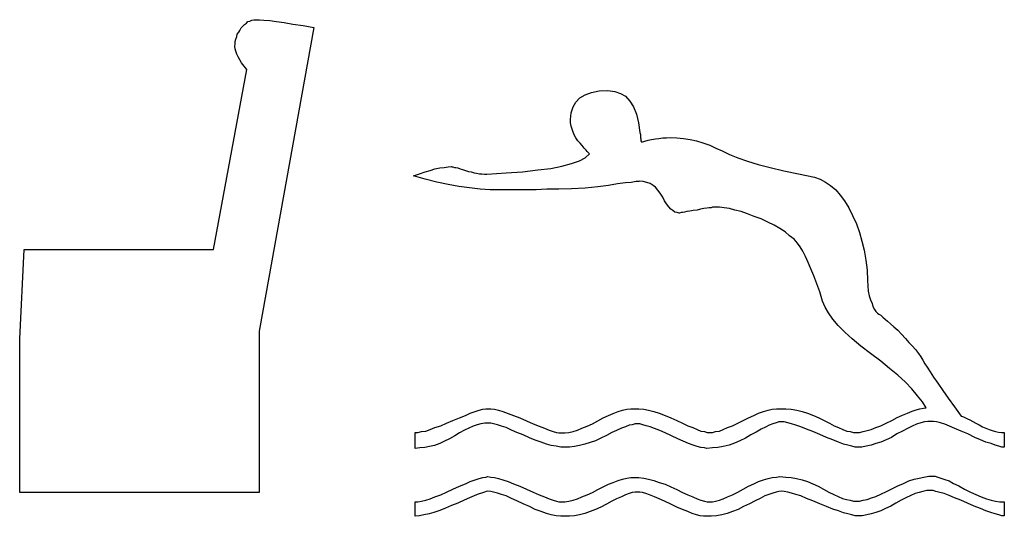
# Model space of a CAD drawing. Extents: x 0.1 to 23.8, y -0.4 to 2.2.
# Tile 4 of 5: x 14.5 to 18.5, y -0.3 to 1.7. Entities that reach past the tile are written whole.
import ezdxf

# ---------------------------------------------------------------- set-up
doc = ezdxf.new("R2010")
doc.units = 0

msp = doc.modelspace()

# ---------------------------------------------------------------- linework, layer by layer
at = {"color": 0}
for p, q in [((15.42188, 1.703125, 0.5), (15.42969, 1.708984, 0.5)), ((15.42969, 1.708984, 0.5), (15.43555, 1.714844, 0.5)), ((15.43555, 1.714844, 0.5), (15.44336, 1.716797, 0.5)), ((15.44336, 1.716797, 0.5), (15.45117, 1.720703, 0.5)), ((15.45117, 1.720703, 0.5), (15.45898, 1.722656, 0.5)), ((15.45898, 1.722656, 0.5), (15.4668, 1.722656, 0.5)), ((15.4668, 1.722656, 0.5), (15.48242, 1.722656, 0.5)), ((15.48242, 1.722656, 0.5), (15.5, 1.720703, 0.5)), ((15.5, 1.720703, 0.5), (15.52344, 1.71875, 0.5)), ((15.52344, 1.71875, 0.5), (15.55078, 1.714844, 0.5)), ((15.55078, 1.714844, 0.5), (15.58203, 1.710938, 0.5)), ((15.58203, 1.710938, 0.5), (15.61719, 1.705078, 0.5)), ((15.39258, 1.664063, 0.5), (15.39844, 1.671875, 0.5)), ((15.39844, 1.671875, 0.5), (15.40234, 1.679688, 0.5)), ((15.40234, 1.679688, 0.5), (15.4082, 1.689453, 0.5)), ((15.4082, 1.689453, 0.5), (15.41602, 1.697266, 0.5)), ((15.41602, 1.697266, 0.5), (15.42188, 1.703125, 0.5)), ((15.70117, 1.691406, 0.5), (15.48047, 0.466797, 0.5)), ((15.61719, 1.705078, 0.5), (15.6582, 1.699219, 0.5)), ((15.6582, 1.699219, 0.5), (15.70117, 1.691406, 0.5)), ((15.38477, 1.634766, 0.5), (15.38672, 1.644531, 0.5)), ((15.38477, 1.625, 0.5), (15.38477, 1.634766, 0.5)), ((15.38672, 1.644531, 0.5), (15.39063, 1.654297, 0.5)), ((15.39063, 1.654297, 0.5), (15.39258, 1.664063, 0.5)), ((15.38281, 1.615234, 0.5), (15.38477, 1.625, 0.5)), ((15.38477, 1.605469, 0.5), (15.38281, 1.615234, 0.5)), ((15.38672, 1.595703, 0.5), (15.38477, 1.605469, 0.5)), ((15.39063, 1.583984, 0.5), (15.38672, 1.595703, 0.5)), ((15.39648, 1.572266, 0.5), (15.39063, 1.583984, 0.5)), ((15.40234, 1.560547, 0.5), (15.39648, 1.572266, 0.5)), ((15.41016, 1.548828, 0.5), (15.40234, 1.560547, 0.5)), ((15.41992, 1.535156, 0.5), (15.41016, 1.548828, 0.5)), ((15.29688, 0.796875, 0.5), (15.43164, 1.521484, 0.5)), ((15.43164, 1.521484, 0.5), (15.41992, 1.535156, 0.5)), ((16.79492, 1.419922, 0.5), (16.82031, 1.429688, 0.5)), ((16.82031, 1.429688, 0.5), (16.85156, 1.435547, 0.5)), ((16.85156, 1.435547, 0.5), (16.88672, 1.4375, 0.5)), ((16.88672, 1.4375, 0.5), (16.91406, 1.433594, 0.5)), ((16.91406, 1.433594, 0.5), (16.9375, 1.425781, 0.5)), ((16.74609, 1.371094, 0.5), (16.75781, 1.390625, 0.5)), ((16.75781, 1.390625, 0.5), (16.77344, 1.408203, 0.5)), ((16.77344, 1.408203, 0.5), (16.79492, 1.419922, 0.5)), ((16.9375, 1.425781, 0.5), (16.95703, 1.414063, 0.5)), ((16.95703, 1.414063, 0.5), (16.97461, 1.394531, 0.5)), ((16.97461, 1.394531, 0.5), (16.99023, 1.371094, 0.5)), ((16.73828, 1.347656, 0.5), (16.74609, 1.371094, 0.5)), ((16.99023, 1.371094, 0.5), (17.00195, 1.341797, 0.5)), ((16.73633, 1.320313, 0.5), (16.73828, 1.347656, 0.5)), ((16.73633, 1.306641, 0.5), (16.73633, 1.320313, 0.5)), ((17.00195, 1.341797, 0.5), (17.00977, 1.306641, 0.5)), ((16.73828, 1.292969, 0.5), (16.73633, 1.306641, 0.5)), ((16.74219, 1.28125, 0.5), (16.73828, 1.292969, 0.5)), ((16.74609, 1.269531, 0.5), (16.74219, 1.28125, 0.5)), ((17.00977, 1.306641, 0.5), (17.01563, 1.267578, 0.5)), ((16.75195, 1.255859, 0.5), (16.74609, 1.269531, 0.5)), ((16.75781, 1.246094, 0.5), (16.75195, 1.255859, 0.5)), ((16.76563, 1.234375, 0.5), (16.75781, 1.246094, 0.5)), ((16.77539, 1.224609, 0.5), (16.76563, 1.234375, 0.5)), ((17.01563, 1.267578, 0.5), (17.01758, 1.259766, 0.5)), ((17.01758, 1.259766, 0.5), (17.01758, 1.251953, 0.5)), ((17.01758, 1.251953, 0.5), (17.01758, 1.246094, 0.5)), ((17.01758, 1.246094, 0.5), (17.01953, 1.242188, 0.5)), ((17.01953, 1.242188, 0.5), (17.01953, 1.236328, 0.5)), ((17.01953, 1.236328, 0.5), (17.01953, 1.234375, 0.5)), ((17.01953, 1.234375, 0.5), (17.02148, 1.230469, 0.5)), ((17.02148, 1.228516, 0.5), (17.03516, 1.232422, 0.5)), ((17.02148, 1.230469, 0.5), (17.02148, 1.228516, 0.5)), ((17.03516, 1.232422, 0.5), (17.04883, 1.236328, 0.5)), ((17.04883, 1.236328, 0.5), (17.0625, 1.240234, 0.5)), ((17.0625, 1.240234, 0.5), (17.07813, 1.242188, 0.5)), ((17.07813, 1.242188, 0.5), (17.0918, 1.244141, 0.5)), ((17.0918, 1.244141, 0.5), (17.10742, 1.246094, 0.5)), ((17.10742, 1.246094, 0.5), (17.12305, 1.246094, 0.5)), ((17.12305, 1.246094, 0.5), (17.13867, 1.248047, 0.5)), ((17.13867, 1.248047, 0.5), (17.16406, 1.246094, 0.5)), ((17.16406, 1.246094, 0.5), (17.19141, 1.244141, 0.5)), ((17.19141, 1.244141, 0.5), (17.21875, 1.240234, 0.5)), ((17.21875, 1.240234, 0.5), (17.24414, 1.234375, 0.5)), ((17.24414, 1.234375, 0.5), (17.26953, 1.226563, 0.5)), ((16.7832, 1.214844, 0.5), (16.77539, 1.224609, 0.5)), ((16.79102, 1.205078, 0.5), (16.7832, 1.214844, 0.5)), ((16.79883, 1.197266, 0.5), (16.79102, 1.205078, 0.5)), ((16.80273, 1.191406, 0.5), (16.79883, 1.197266, 0.5)), ((16.80664, 1.1875, 0.5), (16.80273, 1.191406, 0.5)), ((17.26953, 1.226563, 0.5), (17.29688, 1.216797, 0.5)), ((17.29688, 1.216797, 0.5), (17.32227, 1.205078, 0.5)), ((17.32227, 1.205078, 0.5), (17.34766, 1.193359, 0.5)), ((17.34766, 1.193359, 0.5), (17.37695, 1.179688, 0.5)), ((16.74023, 1.142578, 0.5), (16.77148, 1.154297, 0.5)), ((16.77148, 1.154297, 0.5), (16.79492, 1.166016, 0.5)), ((16.79492, 1.166016, 0.5), (16.8125, 1.181641, 0.5)), ((16.81055, 1.183594, 0.5), (16.80664, 1.1875, 0.5)), ((16.8125, 1.181641, 0.5), (16.81055, 1.183594, 0.5)), ((16.8125, 1.181641, 0.5), (16.8125, 1.181641, 0.5)), ((17.37695, 1.179688, 0.5), (17.41016, 1.166016, 0.5)), ((17.41016, 1.166016, 0.5), (17.44922, 1.152344, 0.5)), ((17.44922, 1.152344, 0.5), (17.49219, 1.138672, 0.5)), ((16.15039, 1.109375, 0.5), (16.16992, 1.115234, 0.5)), ((16.16992, 1.115234, 0.5), (16.18945, 1.121094, 0.5)), ((16.18945, 1.121094, 0.5), (16.20898, 1.125, 0.5)), ((16.20898, 1.125, 0.5), (16.22656, 1.126953, 0.5)), ((16.22656, 1.126953, 0.5), (16.24219, 1.128906, 0.5)), ((16.24219, 1.128906, 0.5), (16.25586, 1.130859, 0.5)), ((16.25586, 1.130859, 0.5), (16.25781, 1.128906, 0.5)), ((16.25781, 1.128906, 0.5), (16.26172, 1.128906, 0.5)), ((16.26172, 1.128906, 0.5), (16.26758, 1.126953, 0.5)), ((16.26758, 1.126953, 0.5), (16.27344, 1.126953, 0.5)), ((16.27344, 1.126953, 0.5), (16.28125, 1.125, 0.5)), ((16.28125, 1.125, 0.5), (16.29102, 1.121094, 0.5)), ((16.29102, 1.121094, 0.5), (16.30078, 1.119141, 0.5)), ((16.30078, 1.119141, 0.5), (16.3125, 1.115234, 0.5)), ((16.3125, 1.115234, 0.5), (16.32422, 1.111328, 0.5)), ((16.32422, 1.111328, 0.5), (16.33594, 1.109375, 0.5)), ((16.54297, 1.109375, 0.5), (16.60352, 1.117188, 0.5)), ((16.60352, 1.117188, 0.5), (16.65625, 1.123047, 0.5)), ((16.65625, 1.123047, 0.5), (16.70117, 1.132813, 0.5)), ((16.70117, 1.132813, 0.5), (16.74023, 1.142578, 0.5)), ((17.49219, 1.138672, 0.5), (17.54102, 1.126953, 0.5)), ((17.54102, 1.126953, 0.5), (17.5957, 1.113281, 0.5)), ((17.5957, 1.113281, 0.5), (17.6543, 1.101563, 0.5)), ((16.10352, 1.09375, 0.5), (16.12695, 1.101563, 0.5)), ((16.15039, 1.080078, 0.5), (16.10352, 1.09375, 0.5)), ((16.12695, 1.101563, 0.5), (16.15039, 1.109375, 0.5)), ((16.19727, 1.068359, 0.5), (16.15039, 1.080078, 0.5)), ((16.33594, 1.109375, 0.5), (16.34766, 1.105469, 0.5)), ((16.34766, 1.105469, 0.5), (16.35742, 1.103516, 0.5)), ((16.35742, 1.103516, 0.5), (16.36914, 1.101563, 0.5)), ((16.36914, 1.101563, 0.5), (16.37891, 1.101563, 0.5)), ((16.37891, 1.101563, 0.5), (16.38867, 1.099609, 0.5)), ((16.38867, 1.099609, 0.5), (16.39844, 1.099609, 0.5)), ((16.39844, 1.099609, 0.5), (16.47656, 1.105469, 0.5)), ((16.47656, 1.105469, 0.5), (16.54297, 1.109375, 0.5)), ((17.01563, 1.072266, 0.5), (17.01172, 1.070313, 0.5)), ((17.0293, 1.070313, 0.5), (17.01563, 1.072266, 0.5)), ((17.6543, 1.101563, 0.5), (17.71875, 1.087891, 0.5)), ((17.71875, 1.087891, 0.5), (17.74219, 1.080078, 0.5)), ((17.74219, 1.080078, 0.5), (17.76367, 1.068359, 0.5)), ((16.24219, 1.058594, 0.5), (16.19727, 1.068359, 0.5)), ((16.28516, 1.050781, 0.5), (16.24219, 1.058594, 0.5)), ((16.32813, 1.044922, 0.5), (16.28516, 1.050781, 0.5)), ((16.37109, 1.039063, 0.5), (16.32813, 1.044922, 0.5)), ((16.41211, 1.037109, 0.5), (16.37109, 1.039063, 0.5)), ((16.45117, 1.037109, 0.5), (16.41211, 1.037109, 0.5)), ((16.48242, 1.037109, 0.5), (16.45117, 1.037109, 0.5)), ((16.51758, 1.037109, 0.5), (16.48242, 1.037109, 0.5)), ((16.55469, 1.037109, 0.5), (16.51758, 1.037109, 0.5)), ((16.59766, 1.037109, 0.5), (16.55469, 1.037109, 0.5)), ((16.64063, 1.039063, 0.5), (16.59766, 1.037109, 0.5)), ((16.68945, 1.039063, 0.5), (16.64063, 1.039063, 0.5)), ((16.74023, 1.041016, 0.5), (16.68945, 1.039063, 0.5)), ((16.79492, 1.042969, 0.5), (16.74023, 1.041016, 0.5)), ((16.8457, 1.048828, 0.5), (16.79492, 1.042969, 0.5)), ((16.88867, 1.054688, 0.5), (16.8457, 1.048828, 0.5)), ((16.92578, 1.060547, 0.5), (16.88867, 1.054688, 0.5)), ((16.95703, 1.064453, 0.5), (16.92578, 1.060547, 0.5)), ((16.98047, 1.066406, 0.5), (16.95703, 1.064453, 0.5)), ((17, 1.070313, 0.5), (16.98047, 1.066406, 0.5)), ((17.01172, 1.070313, 0.5), (17, 1.070313, 0.5)), ((17.04297, 1.066406, 0.5), (17.0293, 1.070313, 0.5)), ((17.05664, 1.0625, 0.5), (17.04297, 1.066406, 0.5)), ((17.06836, 1.054688, 0.5), (17.05664, 1.0625, 0.5)), ((17.07813, 1.046875, 0.5), (17.06836, 1.054688, 0.5)), ((17.08789, 1.035156, 0.5), (17.07813, 1.046875, 0.5)), ((17.09766, 1.023438, 0.5), (17.08789, 1.035156, 0.5)), ((17.76367, 1.068359, 0.5), (17.7832, 1.054688, 0.5)), ((17.7832, 1.054688, 0.5), (17.80469, 1.037109, 0.5)), ((17.80469, 1.037109, 0.5), (17.82227, 1.015625, 0.5)), ((17.10742, 1.007813, 0.5), (17.09766, 1.023438, 0.5)), ((17.11523, 0.992188, 0.5), (17.10742, 1.007813, 0.5)), ((17.12305, 0.980469, 0.5), (17.11523, 0.992188, 0.5)), ((17.82227, 1.015625, 0.5), (17.83984, 0.992188, 0.5)), ((17.83984, 0.992188, 0.5), (17.85742, 0.964844, 0.5)), ((17.13281, 0.96875, 0.5), (17.12305, 0.980469, 0.5)), ((17.14063, 0.958984, 0.5), (17.13281, 0.96875, 0.5)), ((17.14844, 0.953125, 0.5), (17.14063, 0.958984, 0.5)), ((17.15625, 0.947266, 0.5), (17.14844, 0.953125, 0.5)), ((17.23047, 0.953125, 0.5), (17.2168, 0.951172, 0.5)), ((17.24609, 0.955078, 0.5), (17.23047, 0.953125, 0.5)), ((17.25977, 0.958984, 0.5), (17.24609, 0.955078, 0.5)), ((17.27344, 0.960938, 0.5), (17.25977, 0.958984, 0.5)), ((17.28516, 0.962891, 0.5), (17.27344, 0.960938, 0.5)), ((17.29492, 0.964844, 0.5), (17.28516, 0.962891, 0.5)), ((17.30273, 0.964844, 0.5), (17.29492, 0.964844, 0.5)), ((17.30859, 0.966797, 0.5), (17.30273, 0.964844, 0.5)), ((17.31445, 0.966797, 0.5), (17.30859, 0.966797, 0.5)), ((17.31641, 0.966797, 0.5), (17.31445, 0.966797, 0.5)), ((17.33594, 0.966797, 0.5), (17.31641, 0.966797, 0.5)), ((17.35547, 0.964844, 0.5), (17.33594, 0.966797, 0.5)), ((17.37695, 0.960938, 0.5), (17.35547, 0.964844, 0.5)), ((17.39844, 0.955078, 0.5), (17.37695, 0.960938, 0.5)), ((17.42383, 0.949219, 0.5), (17.39844, 0.955078, 0.5)), ((17.85742, 0.964844, 0.5), (17.87305, 0.933594, 0.5)), ((17.16602, 0.945313, 0.5), (17.15625, 0.947266, 0.5)), ((17.17383, 0.943359, 0.5), (17.16602, 0.945313, 0.5)), ((17.17578, 0.943359, 0.5), (17.17383, 0.943359, 0.5)), ((17.18164, 0.945313, 0.5), (17.17578, 0.943359, 0.5)), ((17.1875, 0.945313, 0.5), (17.18164, 0.945313, 0.5)), ((17.19531, 0.947266, 0.5), (17.1875, 0.945313, 0.5)), ((17.20508, 0.949219, 0.5), (17.19531, 0.947266, 0.5)), ((17.2168, 0.951172, 0.5), (17.20508, 0.949219, 0.5)), ((17.44922, 0.939453, 0.5), (17.42383, 0.949219, 0.5)), ((17.47656, 0.929688, 0.5), (17.44922, 0.939453, 0.5)), ((17.50391, 0.919922, 0.5), (17.47656, 0.929688, 0.5)), ((17.53125, 0.90625, 0.5), (17.50391, 0.919922, 0.5)), ((17.87305, 0.933594, 0.5), (17.88867, 0.900391, 0.5)), ((17.55664, 0.894531, 0.5), (17.53125, 0.90625, 0.5)), ((17.58008, 0.880859, 0.5), (17.55664, 0.894531, 0.5)), ((17.60156, 0.867188, 0.5), (17.58008, 0.880859, 0.5)), ((17.88867, 0.900391, 0.5), (17.90039, 0.865234, 0.5)), ((17.61914, 0.851563, 0.5), (17.60156, 0.867188, 0.5)), ((17.63672, 0.837891, 0.5), (17.61914, 0.851563, 0.5)), ((17.65039, 0.822266, 0.5), (17.63672, 0.837891, 0.5)), ((17.90039, 0.865234, 0.5), (17.91016, 0.830078, 0.5)), ((14.51563, 0.435547, 0.5), (14.5332, 0.796875, 0.5)), ((14.5332, 0.796875, 0.5), (15.29688, 0.796875, 0.5)), ((17.66211, 0.806641, 0.5), (17.65039, 0.822266, 0.5)), ((17.67188, 0.789063, 0.5), (17.66211, 0.806641, 0.5)), ((17.91016, 0.830078, 0.5), (17.91992, 0.792969, 0.5)), ((17.68359, 0.767578, 0.5), (17.67188, 0.789063, 0.5)), ((17.69336, 0.744141, 0.5), (17.68359, 0.767578, 0.5)), ((17.91992, 0.792969, 0.5), (17.92578, 0.753906, 0.5)), ((17.70508, 0.71875, 0.5), (17.69336, 0.744141, 0.5)), ((17.7168, 0.689453, 0.5), (17.70508, 0.71875, 0.5)), ((17.92578, 0.753906, 0.5), (17.93164, 0.712891, 0.5)), ((17.72852, 0.658203, 0.5), (17.7168, 0.689453, 0.5)), ((17.93164, 0.712891, 0.5), (17.93359, 0.671875, 0.5)), ((17.74023, 0.625, 0.5), (17.72852, 0.658203, 0.5)), ((17.93359, 0.671875, 0.5), (17.93555, 0.628906, 0.5)), ((17.75195, 0.587891, 0.5), (17.74023, 0.625, 0.5)), ((17.93555, 0.628906, 0.5), (17.93945, 0.609375, 0.5)), ((17.93945, 0.609375, 0.5), (17.94531, 0.59375, 0.5)), ((17.76172, 0.564453, 0.5), (17.75195, 0.587891, 0.5)), ((17.77539, 0.541016, 0.5), (17.76172, 0.564453, 0.5)), ((17.94531, 0.59375, 0.5), (17.95117, 0.578125, 0.5)), ((17.95117, 0.578125, 0.5), (17.95508, 0.566406, 0.5)), ((17.95508, 0.566406, 0.5), (17.96094, 0.554688, 0.5)), ((17.79297, 0.515625, 0.5), (17.77539, 0.541016, 0.5)), ((17.96094, 0.554688, 0.5), (17.9668, 0.546875, 0.5)), ((17.9668, 0.546875, 0.5), (17.97266, 0.539063, 0.5)), ((17.97266, 0.539063, 0.5), (17.97852, 0.535156, 0.5)), ((17.97852, 0.535156, 0.5), (17.98633, 0.53125, 0.5)), ((17.98633, 0.53125, 0.5), (17.99414, 0.523438, 0.5)), ((17.99414, 0.523438, 0.5), (18.00391, 0.515625, 0.5)), ((17.81445, 0.490234, 0.5), (17.79297, 0.515625, 0.5)), ((17.8418, 0.462891, 0.5), (17.81445, 0.490234, 0.5)), ((18.00391, 0.515625, 0.5), (18.01367, 0.507813, 0.5)), ((18.01367, 0.507813, 0.5), (18.02539, 0.496094, 0.5)), ((18.02539, 0.496094, 0.5), (18.03906, 0.484375, 0.5)), ((18.03906, 0.484375, 0.5), (18.05469, 0.470703, 0.5)), ((15.48047, 0.466797, 0.5), (15.48047, -0.183594, 0.5)), ((17.87109, 0.435547, 0.5), (17.8418, 0.462891, 0.5)), ((18.05469, 0.470703, 0.5), (18.07031, 0.455078, 0.5)), ((18.07031, 0.455078, 0.5), (18.08594, 0.4375, 0.5)), ((18.08594, 0.4375, 0.5), (18.09961, 0.421875, 0.5)), ((14.51563, -0.183594, 0.5), (14.51563, 0.435547, 0.5)), ((17.90625, 0.40625, 0.5), (17.87109, 0.435547, 0.5)), ((17.94531, 0.376953, 0.5), (17.90625, 0.40625, 0.5)), ((18.09961, 0.421875, 0.5), (18.11328, 0.408203, 0.5)), ((18.11328, 0.408203, 0.5), (18.12695, 0.392578, 0.5)), ((17.98633, 0.345703, 0.5), (17.94531, 0.376953, 0.5)), ((18.12695, 0.392578, 0.5), (18.13867, 0.376953, 0.5)), ((18.13867, 0.376953, 0.5), (18.14844, 0.363281, 0.5)), ((18.14844, 0.363281, 0.5), (18.15625, 0.349609, 0.5)), ((18.02148, 0.316406, 0.5), (17.98633, 0.345703, 0.5)), ((18.15625, 0.349609, 0.5), (18.16406, 0.335938, 0.5)), ((18.16406, 0.335938, 0.5), (18.17383, 0.322266, 0.5)), ((18.17383, 0.322266, 0.5), (18.18555, 0.302734, 0.5)), ((18.05469, 0.289063, 0.5), (18.02148, 0.316406, 0.5)), ((18.08594, 0.261719, 0.5), (18.05469, 0.289063, 0.5)), ((18.18555, 0.302734, 0.5), (18.19922, 0.28125, 0.5)), ((18.19922, 0.28125, 0.5), (18.2168, 0.257813, 0.5)), ((18.11133, 0.234375, 0.5), (18.08594, 0.261719, 0.5)), ((18.2168, 0.257813, 0.5), (18.23633, 0.228516, 0.5)), ((18.13477, 0.207031, 0.5), (18.11133, 0.234375, 0.5)), ((18.1543, 0.181641, 0.5), (18.13477, 0.207031, 0.5)), ((18.23633, 0.228516, 0.5), (18.25781, 0.197266, 0.5)), ((18.16992, 0.158203, 0.5), (18.1543, 0.181641, 0.5)), ((18.25781, 0.197266, 0.5), (18.2832, 0.162109, 0.5)), ((18.2832, 0.162109, 0.5), (18.31055, 0.125, 0.5)), ((16.28906, 0.117188, 0.5), (16.3125, 0.126953, 0.5)), ((16.3125, 0.126953, 0.5), (16.33203, 0.136719, 0.5)), ((16.33203, 0.136719, 0.5), (16.35156, 0.142578, 0.5)), ((16.35156, 0.142578, 0.5), (16.36719, 0.148438, 0.5)), ((16.36719, 0.148438, 0.5), (16.38281, 0.152344, 0.5)), ((16.38281, 0.152344, 0.5), (16.39453, 0.154297, 0.5)), ((16.39453, 0.154297, 0.5), (16.40234, 0.154297, 0.5)), ((16.40234, 0.154297, 0.5), (16.41406, 0.154297, 0.5)), ((16.41406, 0.154297, 0.5), (16.42969, 0.152344, 0.5)), ((16.42969, 0.152344, 0.5), (16.44531, 0.148438, 0.5)), ((16.44531, 0.148438, 0.5), (16.46289, 0.142578, 0.5)), ((16.46289, 0.142578, 0.5), (16.48438, 0.134766, 0.5)), ((16.48438, 0.134766, 0.5), (16.50586, 0.126953, 0.5)), ((16.50586, 0.126953, 0.5), (16.53125, 0.117188, 0.5)), ((16.86719, 0.117188, 0.5), (16.88867, 0.126953, 0.5)), ((16.88867, 0.126953, 0.5), (16.9082, 0.134766, 0.5)), ((16.9082, 0.134766, 0.5), (16.92773, 0.142578, 0.5)), ((16.92773, 0.142578, 0.5), (16.94531, 0.148438, 0.5)), ((16.94531, 0.148438, 0.5), (16.96289, 0.152344, 0.5)), ((16.96289, 0.152344, 0.5), (16.97852, 0.154297, 0.5)), ((16.97852, 0.154297, 0.5), (16.99414, 0.154297, 0.5)), ((16.99414, 0.154297, 0.5), (17.01172, 0.154297, 0.5)), ((17.01172, 0.154297, 0.5), (17.03125, 0.152344, 0.5)), ((17.03125, 0.152344, 0.5), (17.05078, 0.148438, 0.5)), ((17.05078, 0.148438, 0.5), (17.07227, 0.142578, 0.5)), ((17.07227, 0.142578, 0.5), (17.09375, 0.136719, 0.5)), ((17.09375, 0.136719, 0.5), (17.11719, 0.126953, 0.5)), ((17.11719, 0.126953, 0.5), (17.14063, 0.117188, 0.5)), ((17.45313, 0.117188, 0.5), (17.47461, 0.126953, 0.5)), ((17.47461, 0.126953, 0.5), (17.49414, 0.136719, 0.5)), ((17.49414, 0.136719, 0.5), (17.51367, 0.142578, 0.5)), ((17.51367, 0.142578, 0.5), (17.5332, 0.148438, 0.5)), ((17.5332, 0.148438, 0.5), (17.54883, 0.152344, 0.5)), ((17.54883, 0.152344, 0.5), (17.56641, 0.154297, 0.5)), ((17.56641, 0.154297, 0.5), (17.58008, 0.154297, 0.5)), ((17.58008, 0.154297, 0.5), (17.60352, 0.154297, 0.5)), ((17.60352, 0.154297, 0.5), (17.625, 0.152344, 0.5)), ((17.625, 0.152344, 0.5), (17.64844, 0.148438, 0.5)), ((17.64844, 0.148438, 0.5), (17.66992, 0.142578, 0.5)), ((17.66992, 0.142578, 0.5), (17.69141, 0.136719, 0.5)), ((17.69141, 0.136719, 0.5), (17.71484, 0.126953, 0.5)), ((17.71484, 0.126953, 0.5), (17.73633, 0.117188, 0.5)), ((18.03125, 0.107422, 0.5), (18.05273, 0.119141, 0.5)), ((18.05273, 0.119141, 0.5), (18.07422, 0.128906, 0.5)), ((18.07422, 0.128906, 0.5), (18.09375, 0.136719, 0.5)), ((18.09375, 0.136719, 0.5), (18.11328, 0.144531, 0.5)), ((18.11328, 0.144531, 0.5), (18.12891, 0.150391, 0.5)), ((18.12891, 0.150391, 0.5), (18.14453, 0.154297, 0.5)), ((18.14453, 0.154297, 0.5), (18.1582, 0.15625, 0.5)), ((18.1582, 0.15625, 0.5), (18.16992, 0.158203, 0.5)), ((18.31055, 0.125, 0.5), (18.31641, 0.123047, 0.5)), ((18.31641, 0.123047, 0.5), (18.32031, 0.121094, 0.5)), ((18.32031, 0.121094, 0.5), (18.32813, 0.117188, 0.5)), ((16.18945, 0.078125, 0.5), (16.21289, 0.085938, 0.5)), ((16.21289, 0.085938, 0.5), (16.23633, 0.095703, 0.5)), ((16.23633, 0.095703, 0.5), (16.26172, 0.107422, 0.5)), ((16.26172, 0.107422, 0.5), (16.28906, 0.117188, 0.5)), ((16.34375, 0.083984, 0.5), (16.32617, 0.076172, 0.5)), ((16.35938, 0.089844, 0.5), (16.34375, 0.083984, 0.5)), ((16.375, 0.09375, 0.5), (16.35938, 0.089844, 0.5)), ((16.39063, 0.095703, 0.5), (16.375, 0.09375, 0.5)), ((16.40234, 0.095703, 0.5), (16.39063, 0.095703, 0.5)), ((16.41406, 0.095703, 0.5), (16.40234, 0.095703, 0.5)), ((16.42578, 0.09375, 0.5), (16.41406, 0.095703, 0.5)), ((16.44141, 0.089844, 0.5), (16.42578, 0.09375, 0.5)), ((16.45703, 0.083984, 0.5), (16.44141, 0.089844, 0.5)), ((16.47656, 0.078125, 0.5), (16.45703, 0.083984, 0.5)), ((16.53125, 0.117188, 0.5), (16.55859, 0.105469, 0.5)), ((16.55859, 0.105469, 0.5), (16.58594, 0.09375, 0.5)), ((16.58594, 0.09375, 0.5), (16.60938, 0.083984, 0.5)), ((16.60938, 0.083984, 0.5), (16.63086, 0.076172, 0.5)), ((16.78125, 0.076172, 0.5), (16.80273, 0.083984, 0.5)), ((16.80273, 0.083984, 0.5), (16.82422, 0.09375, 0.5)), ((16.82422, 0.09375, 0.5), (16.8457, 0.105469, 0.5)), ((16.8457, 0.105469, 0.5), (16.86719, 0.117188, 0.5)), ((16.95703, 0.082031, 0.5), (16.94141, 0.076172, 0.5)), ((16.97266, 0.087891, 0.5), (16.95703, 0.082031, 0.5)), ((16.98438, 0.089844, 0.5), (16.97266, 0.087891, 0.5)), ((16.99609, 0.09375, 0.5), (16.98438, 0.089844, 0.5)), ((17.00586, 0.09375, 0.5), (16.99609, 0.09375, 0.5)), ((17.01563, 0.09375, 0.5), (17.00586, 0.09375, 0.5)), ((17.02734, 0.089844, 0.5), (17.01563, 0.09375, 0.5)), ((17.04102, 0.085938, 0.5), (17.02734, 0.089844, 0.5)), ((17.05664, 0.082031, 0.5), (17.04102, 0.085938, 0.5)), ((17.07422, 0.074219, 0.5), (17.05664, 0.082031, 0.5)), ((17.14063, 0.117188, 0.5), (17.16406, 0.107422, 0.5)), ((17.16406, 0.107422, 0.5), (17.1875, 0.095703, 0.5)), ((17.1875, 0.095703, 0.5), (17.20898, 0.085938, 0.5)), ((17.20898, 0.085938, 0.5), (17.22852, 0.078125, 0.5)), ((17.36914, 0.078125, 0.5), (17.38867, 0.085938, 0.5)), ((17.38867, 0.085938, 0.5), (17.41016, 0.095703, 0.5)), ((17.41016, 0.095703, 0.5), (17.43164, 0.107422, 0.5)), ((17.43164, 0.107422, 0.5), (17.45313, 0.117188, 0.5)), ((17.52148, 0.080078, 0.5), (17.50391, 0.072266, 0.5)), ((17.53711, 0.087891, 0.5), (17.52148, 0.080078, 0.5)), ((17.55078, 0.09375, 0.5), (17.53711, 0.087891, 0.5)), ((17.56445, 0.097656, 0.5), (17.55078, 0.09375, 0.5)), ((17.57617, 0.101563, 0.5), (17.56445, 0.097656, 0.5)), ((17.58594, 0.101563, 0.5), (17.57617, 0.101563, 0.5)), ((17.59766, 0.101563, 0.5), (17.58594, 0.101563, 0.5)), ((17.61133, 0.097656, 0.5), (17.59766, 0.101563, 0.5)), ((17.62695, 0.09375, 0.5), (17.61133, 0.097656, 0.5)), ((17.64453, 0.087891, 0.5), (17.62695, 0.09375, 0.5)), ((17.66406, 0.082031, 0.5), (17.64453, 0.087891, 0.5)), ((17.6875, 0.072266, 0.5), (17.66406, 0.082031, 0.5)), ((17.73633, 0.117188, 0.5), (17.75781, 0.107422, 0.5)), ((17.75781, 0.107422, 0.5), (17.7793, 0.095703, 0.5)), ((17.7793, 0.095703, 0.5), (17.79883, 0.085938, 0.5)), ((17.79883, 0.085938, 0.5), (17.81641, 0.078125, 0.5)), ((17.9668, 0.078125, 0.5), (17.98633, 0.085938, 0.5)), ((17.98633, 0.085938, 0.5), (18.00781, 0.095703, 0.5)), ((18.00781, 0.095703, 0.5), (18.03125, 0.107422, 0.5)), ((18.11328, 0.083984, 0.5), (18.09375, 0.074219, 0.5)), ((18.13086, 0.091797, 0.5), (18.11328, 0.083984, 0.5)), ((18.14844, 0.097656, 0.5), (18.13086, 0.091797, 0.5)), ((18.16211, 0.101563, 0.5), (18.14844, 0.097656, 0.5)), ((18.17578, 0.103516, 0.5), (18.16211, 0.101563, 0.5)), ((18.18945, 0.103516, 0.5), (18.17578, 0.103516, 0.5)), ((18.19922, 0.103516, 0.5), (18.18945, 0.103516, 0.5)), ((18.21094, 0.101563, 0.5), (18.19922, 0.103516, 0.5)), ((18.22656, 0.097656, 0.5), (18.21094, 0.101563, 0.5)), ((18.24414, 0.091797, 0.5), (18.22656, 0.097656, 0.5)), ((18.26367, 0.083984, 0.5), (18.24414, 0.091797, 0.5)), ((18.28516, 0.074219, 0.5), (18.26367, 0.083984, 0.5)), ((18.32813, 0.117188, 0.5), (18.33594, 0.113281, 0.5)), ((18.33594, 0.113281, 0.5), (18.3457, 0.109375, 0.5)), ((18.3457, 0.109375, 0.5), (18.35742, 0.103516, 0.5)), ((18.35742, 0.103516, 0.5), (18.36914, 0.095703, 0.5)), ((18.36914, 0.095703, 0.5), (18.38281, 0.089844, 0.5)), ((18.38281, 0.089844, 0.5), (18.39648, 0.082031, 0.5)), ((18.39648, 0.082031, 0.5), (18.41016, 0.076172, 0.5)), ((16.10938, -0.005859, 0.5), (16.10938, 0.058594, 0.5)), ((16.10938, 0.058594, 0.5), (16.12109, 0.058594, 0.5)), ((16.12109, 0.058594, 0.5), (16.13477, 0.0625, 0.5)), ((16.13477, 0.0625, 0.5), (16.15234, 0.064453, 0.5)), ((16.15234, 0.064453, 0.5), (16.16992, 0.070313, 0.5)), ((16.16992, 0.070313, 0.5), (16.18945, 0.078125, 0.5)), ((16.26953, 0.044922, 0.5), (16.24805, 0.033203, 0.5)), ((16.28906, 0.056641, 0.5), (16.26953, 0.044922, 0.5)), ((16.30859, 0.068359, 0.5), (16.28906, 0.056641, 0.5)), ((16.32617, 0.076172, 0.5), (16.30859, 0.068359, 0.5)), ((16.49805, 0.068359, 0.5), (16.47656, 0.078125, 0.5)), ((16.51953, 0.058594, 0.5), (16.49805, 0.068359, 0.5)), ((16.54492, 0.048828, 0.5), (16.51953, 0.058594, 0.5)), ((16.57031, 0.037109, 0.5), (16.54492, 0.048828, 0.5)), ((16.63086, 0.076172, 0.5), (16.65039, 0.068359, 0.5)), ((16.65039, 0.068359, 0.5), (16.66602, 0.0625, 0.5)), ((16.66602, 0.0625, 0.5), (16.67969, 0.058594, 0.5)), ((16.67969, 0.058594, 0.5), (16.68945, 0.056641, 0.5)), ((16.68945, 0.056641, 0.5), (16.69922, 0.056641, 0.5)), ((16.69922, 0.056641, 0.5), (16.71289, 0.056641, 0.5)), ((16.71289, 0.056641, 0.5), (16.72852, 0.058594, 0.5)), ((16.72852, 0.058594, 0.5), (16.74609, 0.0625, 0.5)), ((16.74609, 0.0625, 0.5), (16.76367, 0.068359, 0.5)), ((16.76367, 0.068359, 0.5), (16.78125, 0.076172, 0.5)), ((16.88086, 0.046875, 0.5), (16.85742, 0.035156, 0.5)), ((16.90234, 0.058594, 0.5), (16.88086, 0.046875, 0.5)), ((16.92188, 0.066406, 0.5), (16.90234, 0.058594, 0.5)), ((16.94141, 0.076172, 0.5), (16.92188, 0.066406, 0.5)), ((17.0957, 0.066406, 0.5), (17.07422, 0.074219, 0.5)), ((17.11719, 0.056641, 0.5), (17.0957, 0.066406, 0.5)), ((17.14258, 0.044922, 0.5), (17.11719, 0.056641, 0.5)), ((17.16797, 0.033203, 0.5), (17.14258, 0.044922, 0.5)), ((17.22852, 0.078125, 0.5), (17.24609, 0.070313, 0.5)), ((17.24609, 0.070313, 0.5), (17.26172, 0.064453, 0.5)), ((17.26172, 0.064453, 0.5), (17.27539, 0.0625, 0.5)), ((17.27539, 0.0625, 0.5), (17.28711, 0.058594, 0.5)), ((17.28711, 0.058594, 0.5), (17.29492, 0.058594, 0.5)), ((17.29492, 0.058594, 0.5), (17.30859, 0.058594, 0.5)), ((17.30859, 0.058594, 0.5), (17.32031, 0.0625, 0.5)), ((17.32031, 0.0625, 0.5), (17.33594, 0.064453, 0.5)), ((17.33594, 0.064453, 0.5), (17.35156, 0.070313, 0.5)), ((17.35156, 0.070313, 0.5), (17.36914, 0.078125, 0.5)), ((17.46289, 0.048828, 0.5), (17.44141, 0.035156, 0.5)), ((17.48438, 0.060547, 0.5), (17.46289, 0.048828, 0.5)), ((17.50391, 0.072266, 0.5), (17.48438, 0.060547, 0.5)), ((17.71289, 0.0625, 0.5), (17.6875, 0.072266, 0.5)), ((17.74023, 0.050781, 0.5), (17.71289, 0.0625, 0.5)), ((17.76758, 0.039063, 0.5), (17.74023, 0.050781, 0.5)), ((17.81641, 0.078125, 0.5), (17.83398, 0.070313, 0.5)), ((17.83398, 0.070313, 0.5), (17.84961, 0.064453, 0.5)), ((17.84961, 0.064453, 0.5), (17.86328, 0.0625, 0.5)), ((17.86328, 0.0625, 0.5), (17.87695, 0.058594, 0.5)), ((17.87695, 0.058594, 0.5), (17.88867, 0.058594, 0.5)), ((17.88867, 0.058594, 0.5), (17.90039, 0.058594, 0.5)), ((17.90039, 0.058594, 0.5), (17.91602, 0.0625, 0.5)), ((17.91602, 0.0625, 0.5), (17.93164, 0.066406, 0.5)), ((17.93164, 0.066406, 0.5), (17.94727, 0.070313, 0.5)), ((17.94727, 0.070313, 0.5), (17.9668, 0.078125, 0.5)), ((18.05078, 0.052734, 0.5), (18.0293, 0.039063, 0.5)), ((18.07422, 0.064453, 0.5), (18.05078, 0.052734, 0.5)), ((18.09375, 0.074219, 0.5), (18.07422, 0.064453, 0.5)), ((18.31055, 0.064453, 0.5), (18.28516, 0.074219, 0.5)), ((18.33789, 0.052734, 0.5), (18.31055, 0.064453, 0.5)), ((18.36523, 0.039063, 0.5), (18.33789, 0.052734, 0.5)), ((18.41016, 0.076172, 0.5), (18.42383, 0.070313, 0.5)), ((18.42383, 0.070313, 0.5), (18.43555, 0.066406, 0.5)), ((18.43555, 0.066406, 0.5), (18.44922, 0.0625, 0.5)), ((18.44922, 0.0625, 0.5), (18.46094, 0.060547, 0.5)), ((18.46094, 0.060547, 0.5), (18.47266, 0.058594, 0.5)), ((18.47266, 0.058594, 0.5), (18.48438, 0.058594, 0.5)), ((18.48438, 0.058594, 0.5), (18.48438, 0, 0.5)), ((16.16797, 0.001953, 0.5), (16.14844, -0.001953, 0.5)), ((16.1875, 0.005859, 0.5), (16.16797, 0.001953, 0.5)), ((16.20898, 0.013672, 0.5), (16.1875, 0.005859, 0.5)), ((16.22852, 0.023438, 0.5), (16.20898, 0.013672, 0.5)), ((16.24805, 0.033203, 0.5), (16.22852, 0.023438, 0.5)), ((16.59375, 0.027344, 0.5), (16.57031, 0.037109, 0.5)), ((16.61719, 0.019531, 0.5), (16.59375, 0.027344, 0.5)), ((16.63867, 0.011719, 0.5), (16.61719, 0.019531, 0.5)), ((16.6582, 0.005859, 0.5), (16.63867, 0.011719, 0.5)), ((16.67773, 0.003906, 0.5), (16.6582, 0.005859, 0.5)), ((16.69727, 0, 0.5), (16.67773, 0.003906, 0.5)), ((16.71484, 0, 0.5), (16.69727, 0, 0.5)), ((16.73242, 0, 0.5), (16.71484, 0, 0.5)), ((16.75195, 0.001953, 0.5), (16.73242, 0, 0.5)), ((16.77148, 0.005859, 0.5), (16.75195, 0.001953, 0.5)), ((16.79297, 0.011719, 0.5), (16.77148, 0.005859, 0.5)), ((16.81445, 0.017578, 0.5), (16.79297, 0.011719, 0.5)), ((16.83594, 0.025391, 0.5), (16.81445, 0.017578, 0.5)), ((16.85742, 0.035156, 0.5), (16.83594, 0.025391, 0.5)), ((17.18945, 0.023438, 0.5), (17.16797, 0.033203, 0.5)), ((17.21094, 0.013672, 0.5), (17.18945, 0.023438, 0.5)), ((17.23047, 0.007813, 0.5), (17.21094, 0.013672, 0.5)), ((17.24609, 0.001953, 0.5), (17.23047, 0.007813, 0.5)), ((17.26172, -0.001953, 0.5), (17.24609, 0.001953, 0.5)), ((17.35156, 0.001953, 0.5), (17.33008, -0.001953, 0.5)), ((17.375, 0.007813, 0.5), (17.35156, 0.001953, 0.5)), ((17.39648, 0.015625, 0.5), (17.375, 0.007813, 0.5)), ((17.41797, 0.025391, 0.5), (17.39648, 0.015625, 0.5)), ((17.44141, 0.035156, 0.5), (17.41797, 0.025391, 0.5)), ((17.79297, 0.029297, 0.5), (17.76758, 0.039063, 0.5)), ((17.81641, 0.019531, 0.5), (17.79297, 0.029297, 0.5)), ((17.83594, 0.011719, 0.5), (17.81641, 0.019531, 0.5)), ((17.85352, 0.007813, 0.5), (17.83594, 0.011719, 0.5)), ((17.86914, 0.003906, 0.5), (17.85352, 0.007813, 0.5)), ((17.88281, 0, 0.5), (17.86914, 0.003906, 0.5)), ((17.89258, 0, 0.5), (17.88281, 0, 0.5)), ((17.91016, 0, 0.5), (17.89258, 0, 0.5)), ((17.92773, 0.003906, 0.5), (17.91016, 0, 0.5)), ((17.94727, 0.007813, 0.5), (17.92773, 0.003906, 0.5)), ((17.9668, 0.013672, 0.5), (17.94727, 0.007813, 0.5)), ((17.98633, 0.019531, 0.5), (17.9668, 0.013672, 0.5)), ((18.00781, 0.029297, 0.5), (17.98633, 0.019531, 0.5)), ((18.0293, 0.039063, 0.5), (18.00781, 0.029297, 0.5)), ((18.38867, 0.029297, 0.5), (18.36523, 0.039063, 0.5)), ((18.41016, 0.019531, 0.5), (18.38867, 0.029297, 0.5)), ((18.43164, 0.013672, 0.5), (18.41016, 0.019531, 0.5)), ((18.44727, 0.007813, 0.5), (18.43164, 0.013672, 0.5)), ((18.46289, 0.003906, 0.5), (18.44727, 0.007813, 0.5)), ((18.47461, 0, 0.5), (18.46289, 0.003906, 0.5)), ((18.48438, 0, 0.5), (18.47461, 0, 0.5)), ((16.12891, -0.003906, 0.5), (16.10938, -0.005859, 0.5)), ((16.14844, -0.001953, 0.5), (16.12891, -0.003906, 0.5)), ((17.27539, -0.003906, 0.5), (17.26172, -0.001953, 0.5)), ((17.28516, -0.005859, 0.5), (17.27539, -0.003906, 0.5)), ((17.30859, -0.003906, 0.5), (17.28516, -0.005859, 0.5)), ((17.33008, -0.001953, 0.5), (17.30859, -0.003906, 0.5)), ((18.16016, -0.121094, 0.5), (18.17969, -0.117188, 0.5)), ((18.17969, -0.117188, 0.5), (18.19727, -0.117188, 0.5)), ((18.19727, -0.117188, 0.5), (18.20508, -0.117188, 0.5)), ((18.20508, -0.117188, 0.5), (18.2168, -0.121094, 0.5)), ((16.26172, -0.169922, 0.5), (16.28906, -0.158203, 0.5)), ((16.28906, -0.158203, 0.5), (16.3125, -0.148438, 0.5)), ((16.3125, -0.148438, 0.5), (16.33203, -0.138672, 0.5)), ((16.33203, -0.138672, 0.5), (16.35156, -0.132813, 0.5)), ((16.35156, -0.132813, 0.5), (16.36719, -0.126953, 0.5)), ((16.36719, -0.126953, 0.5), (16.38281, -0.123047, 0.5)), ((16.38281, -0.123047, 0.5), (16.39453, -0.121094, 0.5)), ((16.39453, -0.121094, 0.5), (16.40234, -0.119141, 0.5)), ((16.40234, -0.119141, 0.5), (16.41406, -0.121094, 0.5)), ((16.41406, -0.121094, 0.5), (16.42969, -0.123047, 0.5)), ((16.42969, -0.123047, 0.5), (16.44531, -0.126953, 0.5)), ((16.44531, -0.126953, 0.5), (16.46289, -0.132813, 0.5)), ((16.46289, -0.132813, 0.5), (16.48438, -0.138672, 0.5)), ((16.48438, -0.138672, 0.5), (16.50586, -0.148438, 0.5)), ((16.50586, -0.148438, 0.5), (16.53125, -0.158203, 0.5)), ((16.53125, -0.158203, 0.5), (16.55859, -0.169922, 0.5)), ((16.86719, -0.160156, 0.5), (16.88867, -0.150391, 0.5)), ((16.88867, -0.150391, 0.5), (16.9082, -0.142578, 0.5)), ((16.9082, -0.142578, 0.5), (16.92773, -0.134766, 0.5)), ((16.92773, -0.134766, 0.5), (16.94531, -0.128906, 0.5)), ((16.94531, -0.128906, 0.5), (16.96289, -0.125, 0.5)), ((16.96289, -0.125, 0.5), (16.97852, -0.123047, 0.5)), ((16.97852, -0.123047, 0.5), (16.99414, -0.123047, 0.5)), ((16.99414, -0.123047, 0.5), (17.01172, -0.123047, 0.5)), ((17.01172, -0.123047, 0.5), (17.03125, -0.125, 0.5)), ((17.03125, -0.125, 0.5), (17.05078, -0.128906, 0.5)), ((17.05078, -0.128906, 0.5), (17.07227, -0.134766, 0.5)), ((17.07227, -0.134766, 0.5), (17.09375, -0.142578, 0.5)), ((17.09375, -0.142578, 0.5), (17.11719, -0.150391, 0.5)), ((17.11719, -0.150391, 0.5), (17.14063, -0.160156, 0.5)), ((17.43164, -0.169922, 0.5), (17.45313, -0.158203, 0.5)), ((17.45313, -0.158203, 0.5), (17.47461, -0.148438, 0.5)), ((17.47461, -0.148438, 0.5), (17.49414, -0.138672, 0.5)), ((17.49414, -0.138672, 0.5), (17.51367, -0.132813, 0.5)), ((17.51367, -0.132813, 0.5), (17.5332, -0.126953, 0.5)), ((17.5332, -0.126953, 0.5), (17.54883, -0.123047, 0.5)), ((17.54883, -0.123047, 0.5), (17.56641, -0.121094, 0.5)), ((17.56641, -0.121094, 0.5), (17.58008, -0.119141, 0.5)), ((17.58008, -0.119141, 0.5), (17.60352, -0.121094, 0.5)), ((17.60352, -0.121094, 0.5), (17.625, -0.123047, 0.5)), ((17.625, -0.123047, 0.5), (17.64648, -0.126953, 0.5)), ((17.64648, -0.126953, 0.5), (17.66992, -0.132813, 0.5)), ((17.66992, -0.132813, 0.5), (17.69141, -0.138672, 0.5)), ((17.69141, -0.138672, 0.5), (17.71289, -0.148438, 0.5)), ((17.71289, -0.148438, 0.5), (17.73438, -0.158203, 0.5)), ((17.73438, -0.158203, 0.5), (17.75586, -0.169922, 0.5)), ((18.03125, -0.167969, 0.5), (18.05469, -0.15625, 0.5)), ((18.05469, -0.15625, 0.5), (18.07813, -0.146484, 0.5)), ((18.07813, -0.146484, 0.5), (18.09961, -0.136719, 0.5)), ((18.09961, -0.136719, 0.5), (18.12109, -0.128906, 0.5)), ((18.12109, -0.128906, 0.5), (18.14063, -0.125, 0.5)), ((18.14063, -0.125, 0.5), (18.16016, -0.121094, 0.5)), ((18.2168, -0.121094, 0.5), (18.22852, -0.125, 0.5)), ((18.22852, -0.125, 0.5), (18.24414, -0.130859, 0.5)), ((18.24414, -0.130859, 0.5), (18.26172, -0.136719, 0.5)), ((18.26172, -0.136719, 0.5), (18.2793, -0.146484, 0.5)), ((18.2793, -0.146484, 0.5), (18.30078, -0.15625, 0.5)), ((18.30078, -0.15625, 0.5), (18.32422, -0.169922, 0.5)), ((15.48047, -0.183594, 0.5), (14.51563, -0.183594, 0.5)), ((16.18945, -0.201172, 0.5), (16.21289, -0.193359, 0.5)), ((16.21289, -0.193359, 0.5), (16.23633, -0.181641, 0.5)), ((16.23633, -0.181641, 0.5), (16.26172, -0.169922, 0.5)), ((16.34766, -0.197266, 0.5), (16.32813, -0.205078, 0.5)), ((16.36328, -0.189453, 0.5), (16.34766, -0.197266, 0.5)), ((16.37695, -0.185547, 0.5), (16.36328, -0.189453, 0.5)), ((16.38867, -0.181641, 0.5), (16.37695, -0.185547, 0.5)), ((16.39648, -0.179688, 0.5), (16.38867, -0.181641, 0.5)), ((16.40234, -0.177734, 0.5), (16.39648, -0.179688, 0.5)), ((16.41406, -0.179688, 0.5), (16.40234, -0.177734, 0.5)), ((16.42578, -0.181641, 0.5), (16.41406, -0.179688, 0.5)), ((16.44141, -0.185547, 0.5), (16.42578, -0.181641, 0.5)), ((16.45703, -0.191406, 0.5), (16.44141, -0.185547, 0.5)), ((16.47656, -0.197266, 0.5), (16.45703, -0.191406, 0.5)), ((16.49805, -0.207031, 0.5), (16.47656, -0.197266, 0.5)), ((16.55859, -0.169922, 0.5), (16.58594, -0.181641, 0.5)), ((16.58594, -0.181641, 0.5), (16.60938, -0.193359, 0.5)), ((16.60938, -0.193359, 0.5), (16.63086, -0.201172, 0.5)), ((16.78125, -0.201172, 0.5), (16.80273, -0.193359, 0.5)), ((16.80273, -0.193359, 0.5), (16.82422, -0.183594, 0.5)), ((16.82422, -0.183594, 0.5), (16.8457, -0.171875, 0.5)), ((16.8457, -0.171875, 0.5), (16.86719, -0.160156, 0.5)), ((16.95703, -0.193359, 0.5), (16.94141, -0.201172, 0.5)), ((16.97266, -0.1875, 0.5), (16.95703, -0.193359, 0.5)), ((16.98438, -0.183594, 0.5), (16.97266, -0.1875, 0.5)), ((16.99609, -0.181641, 0.5), (16.98438, -0.183594, 0.5)), ((17.00586, -0.181641, 0.5), (16.99609, -0.181641, 0.5)), ((17.01563, -0.181641, 0.5), (17.00586, -0.181641, 0.5)), ((17.02539, -0.183594, 0.5), (17.01563, -0.181641, 0.5)), ((17.03906, -0.1875, 0.5), (17.02539, -0.183594, 0.5)), ((17.05469, -0.193359, 0.5), (17.03906, -0.1875, 0.5)), ((17.07422, -0.201172, 0.5), (17.05469, -0.193359, 0.5)), ((17.14063, -0.160156, 0.5), (17.16406, -0.171875, 0.5)), ((17.16406, -0.171875, 0.5), (17.1875, -0.183594, 0.5)), ((17.1875, -0.183594, 0.5), (17.20898, -0.193359, 0.5)), ((17.20898, -0.193359, 0.5), (17.22852, -0.201172, 0.5)), ((17.36914, -0.201172, 0.5), (17.38867, -0.193359, 0.5)), ((17.38867, -0.193359, 0.5), (17.41016, -0.181641, 0.5)), ((17.41016, -0.181641, 0.5), (17.43164, -0.169922, 0.5)), ((17.51953, -0.197266, 0.5), (17.5, -0.207031, 0.5)), ((17.53516, -0.191406, 0.5), (17.51953, -0.197266, 0.5)), ((17.55078, -0.185547, 0.5), (17.53516, -0.191406, 0.5)), ((17.56445, -0.181641, 0.5), (17.55078, -0.185547, 0.5)), ((17.57617, -0.179688, 0.5), (17.56445, -0.181641, 0.5)), ((17.58594, -0.177734, 0.5), (17.57617, -0.179688, 0.5)), ((17.59766, -0.179688, 0.5), (17.58594, -0.177734, 0.5)), ((17.61133, -0.181641, 0.5), (17.59766, -0.179688, 0.5)), ((17.62695, -0.185547, 0.5), (17.61133, -0.181641, 0.5)), ((17.64453, -0.191406, 0.5), (17.62695, -0.185547, 0.5)), ((17.66406, -0.197266, 0.5), (17.64453, -0.191406, 0.5)), ((17.6875, -0.207031, 0.5), (17.66406, -0.197266, 0.5)), ((17.75586, -0.169922, 0.5), (17.77734, -0.181641, 0.5)), ((17.77734, -0.181641, 0.5), (17.79688, -0.191406, 0.5)), ((17.79688, -0.191406, 0.5), (17.81445, -0.199219, 0.5)), ((17.9668, -0.199219, 0.5), (17.98633, -0.189453, 0.5)), ((17.98633, -0.189453, 0.5), (18.00977, -0.179688, 0.5)), ((18.00977, -0.179688, 0.5), (18.03125, -0.167969, 0.5)), ((18.10742, -0.195313, 0.5), (18.08789, -0.205078, 0.5)), ((18.125, -0.1875, 0.5), (18.10742, -0.195313, 0.5)), ((18.14063, -0.183594, 0.5), (18.125, -0.1875, 0.5)), ((18.15625, -0.179688, 0.5), (18.14063, -0.183594, 0.5)), ((18.17188, -0.175781, 0.5), (18.15625, -0.179688, 0.5)), ((18.18555, -0.175781, 0.5), (18.17188, -0.175781, 0.5)), ((18.19727, -0.175781, 0.5), (18.18555, -0.175781, 0.5)), ((18.20898, -0.179688, 0.5), (18.19727, -0.175781, 0.5)), ((18.22461, -0.183594, 0.5), (18.20898, -0.179688, 0.5)), ((18.24219, -0.1875, 0.5), (18.22461, -0.183594, 0.5)), ((18.26172, -0.195313, 0.5), (18.24219, -0.1875, 0.5)), ((18.2832, -0.205078, 0.5), (18.26172, -0.195313, 0.5)), ((18.32422, -0.169922, 0.5), (18.34766, -0.181641, 0.5)), ((18.34766, -0.181641, 0.5), (18.36914, -0.191406, 0.5)), ((18.36914, -0.191406, 0.5), (18.39063, -0.201172, 0.5)), ((16.10938, -0.279297, 0.5), (16.10938, -0.220703, 0.5)), ((16.10938, -0.220703, 0.5), (16.12109, -0.220703, 0.5)), ((16.12109, -0.220703, 0.5), (16.13477, -0.21875, 0.5)), ((16.13477, -0.21875, 0.5), (16.15234, -0.214844, 0.5)), ((16.15234, -0.214844, 0.5), (16.16992, -0.208984, 0.5)), ((16.16992, -0.208984, 0.5), (16.18945, -0.201172, 0.5)), ((16.25586, -0.236328, 0.5), (16.23242, -0.246094, 0.5)), ((16.28125, -0.226563, 0.5), (16.25586, -0.236328, 0.5)), ((16.30664, -0.214844, 0.5), (16.28125, -0.226563, 0.5)), ((16.32813, -0.205078, 0.5), (16.30664, -0.214844, 0.5)), ((16.51953, -0.216797, 0.5), (16.49805, -0.207031, 0.5)), ((16.54492, -0.228516, 0.5), (16.51953, -0.216797, 0.5)), ((16.57031, -0.240234, 0.5), (16.54492, -0.228516, 0.5)), ((16.63086, -0.201172, 0.5), (16.65039, -0.208984, 0.5)), ((16.65039, -0.208984, 0.5), (16.66602, -0.214844, 0.5)), ((16.66602, -0.214844, 0.5), (16.67969, -0.21875, 0.5)), ((16.67969, -0.21875, 0.5), (16.68945, -0.220703, 0.5)), ((16.68945, -0.220703, 0.5), (16.69922, -0.220703, 0.5)), ((16.69922, -0.220703, 0.5), (16.71289, -0.220703, 0.5)), ((16.71289, -0.220703, 0.5), (16.72852, -0.21875, 0.5)), ((16.72852, -0.21875, 0.5), (16.74609, -0.214844, 0.5)), ((16.74609, -0.214844, 0.5), (16.76367, -0.208984, 0.5)), ((16.76367, -0.208984, 0.5), (16.78125, -0.201172, 0.5)), ((16.88086, -0.230469, 0.5), (16.85742, -0.242188, 0.5)), ((16.90234, -0.21875, 0.5), (16.88086, -0.230469, 0.5)), ((16.92188, -0.208984, 0.5), (16.90234, -0.21875, 0.5)), ((16.94141, -0.201172, 0.5), (16.92188, -0.208984, 0.5)), ((17.09375, -0.208984, 0.5), (17.07422, -0.201172, 0.5)), ((17.11523, -0.21875, 0.5), (17.09375, -0.208984, 0.5)), ((17.14063, -0.230469, 0.5), (17.11523, -0.21875, 0.5)), ((17.16406, -0.242188, 0.5), (17.14063, -0.230469, 0.5)), ((17.22852, -0.201172, 0.5), (17.24609, -0.208984, 0.5)), ((17.24609, -0.208984, 0.5), (17.26172, -0.214844, 0.5)), ((17.26172, -0.214844, 0.5), (17.27539, -0.21875, 0.5)), ((17.27539, -0.21875, 0.5), (17.28711, -0.220703, 0.5)), ((17.28711, -0.220703, 0.5), (17.29492, -0.220703, 0.5)), ((17.29492, -0.220703, 0.5), (17.30859, -0.220703, 0.5)), ((17.30859, -0.220703, 0.5), (17.32031, -0.21875, 0.5)), ((17.32031, -0.21875, 0.5), (17.33594, -0.214844, 0.5)), ((17.33594, -0.214844, 0.5), (17.35156, -0.208984, 0.5)), ((17.35156, -0.208984, 0.5), (17.36914, -0.201172, 0.5)), ((17.45703, -0.228516, 0.5), (17.43359, -0.240234, 0.5)), ((17.48047, -0.216797, 0.5), (17.45703, -0.228516, 0.5)), ((17.5, -0.207031, 0.5), (17.48047, -0.216797, 0.5)), ((17.71289, -0.216797, 0.5), (17.6875, -0.207031, 0.5)), ((17.74023, -0.228516, 0.5), (17.71289, -0.216797, 0.5)), ((17.76758, -0.240234, 0.5), (17.74023, -0.228516, 0.5)), ((17.81445, -0.199219, 0.5), (17.83203, -0.207031, 0.5)), ((17.83203, -0.207031, 0.5), (17.84766, -0.210938, 0.5)), ((17.84766, -0.210938, 0.5), (17.86328, -0.214844, 0.5)), ((17.86328, -0.214844, 0.5), (17.87695, -0.21875, 0.5)), ((17.87695, -0.21875, 0.5), (17.88867, -0.21875, 0.5)), ((17.88867, -0.21875, 0.5), (17.90039, -0.21875, 0.5)), ((17.90039, -0.21875, 0.5), (17.91602, -0.214844, 0.5)), ((17.91602, -0.214844, 0.5), (17.93164, -0.210938, 0.5)), ((17.93164, -0.210938, 0.5), (17.94922, -0.205078, 0.5)), ((17.94922, -0.205078, 0.5), (17.9668, -0.199219, 0.5)), ((18.04688, -0.226563, 0.5), (18.02734, -0.238281, 0.5)), ((18.06836, -0.214844, 0.5), (18.04688, -0.226563, 0.5)), ((18.08789, -0.205078, 0.5), (18.06836, -0.214844, 0.5)), ((18.30859, -0.214844, 0.5), (18.2832, -0.205078, 0.5)), ((18.33594, -0.226563, 0.5), (18.30859, -0.214844, 0.5)), ((18.36328, -0.238281, 0.5), (18.33594, -0.226563, 0.5)), ((18.39063, -0.201172, 0.5), (18.41211, -0.208984, 0.5)), ((18.41211, -0.208984, 0.5), (18.43164, -0.214844, 0.5)), ((18.43164, -0.214844, 0.5), (18.44922, -0.21875, 0.5)), ((18.44922, -0.21875, 0.5), (18.4668, -0.220703, 0.5)), ((18.4668, -0.220703, 0.5), (18.48438, -0.220703, 0.5)), ((18.48438, -0.220703, 0.5), (18.48438, -0.277344, 0.5)), ((16.12695, -0.277344, 0.5), (16.10938, -0.279297, 0.5)), ((16.14453, -0.273438, 0.5), (16.12695, -0.277344, 0.5)), ((16.16602, -0.269531, 0.5), (16.14453, -0.273438, 0.5)), ((16.18555, -0.263672, 0.5), (16.16602, -0.269531, 0.5)), ((16.20898, -0.255859, 0.5), (16.18555, -0.263672, 0.5)), ((16.23242, -0.246094, 0.5), (16.20898, -0.255859, 0.5)), ((16.59375, -0.251953, 0.5), (16.57031, -0.240234, 0.5)), ((16.61719, -0.259766, 0.5), (16.59375, -0.251953, 0.5)), ((16.63867, -0.267578, 0.5), (16.61719, -0.259766, 0.5)), ((16.6582, -0.273438, 0.5), (16.63867, -0.267578, 0.5)), ((16.67773, -0.277344, 0.5), (16.6582, -0.273438, 0.5)), ((16.69727, -0.279297, 0.5), (16.67773, -0.277344, 0.5)), ((16.75195, -0.277344, 0.5), (16.73242, -0.279297, 0.5)), ((16.77148, -0.273438, 0.5), (16.75195, -0.277344, 0.5)), ((16.79297, -0.267578, 0.5), (16.77148, -0.273438, 0.5)), ((16.81445, -0.259766, 0.5), (16.79297, -0.267578, 0.5)), ((16.83594, -0.251953, 0.5), (16.81445, -0.259766, 0.5)), ((16.85742, -0.242188, 0.5), (16.83594, -0.251953, 0.5)), ((17.1875, -0.251953, 0.5), (17.16406, -0.242188, 0.5)), ((17.20898, -0.259766, 0.5), (17.1875, -0.251953, 0.5)), ((17.22656, -0.267578, 0.5), (17.20898, -0.259766, 0.5)), ((17.24414, -0.273438, 0.5), (17.22656, -0.267578, 0.5)), ((17.25781, -0.277344, 0.5), (17.24414, -0.273438, 0.5)), ((17.27148, -0.279297, 0.5), (17.25781, -0.277344, 0.5)), ((17.32422, -0.277344, 0.5), (17.30273, -0.279297, 0.5)), ((17.3457, -0.273438, 0.5), (17.32422, -0.277344, 0.5)), ((17.36719, -0.267578, 0.5), (17.3457, -0.273438, 0.5)), ((17.38867, -0.259766, 0.5), (17.36719, -0.267578, 0.5)), ((17.41211, -0.251953, 0.5), (17.38867, -0.259766, 0.5)), ((17.43359, -0.240234, 0.5), (17.41211, -0.251953, 0.5)), ((17.79297, -0.25, 0.5), (17.76758, -0.240234, 0.5)), ((17.81641, -0.257813, 0.5), (17.79297, -0.25, 0.5)), ((17.83594, -0.265625, 0.5), (17.81641, -0.257813, 0.5)), ((17.85352, -0.269531, 0.5), (17.83594, -0.265625, 0.5)), ((17.86914, -0.273438, 0.5), (17.85352, -0.269531, 0.5)), ((17.88281, -0.277344, 0.5), (17.86914, -0.273438, 0.5)), ((17.89258, -0.277344, 0.5), (17.88281, -0.277344, 0.5)), ((17.91211, -0.277344, 0.5), (17.89258, -0.277344, 0.5)), ((17.92969, -0.273438, 0.5), (17.91211, -0.277344, 0.5)), ((17.94727, -0.269531, 0.5), (17.92969, -0.273438, 0.5)), ((17.9668, -0.263672, 0.5), (17.94727, -0.269531, 0.5)), ((17.98633, -0.257813, 0.5), (17.9668, -0.263672, 0.5)), ((18.00586, -0.248047, 0.5), (17.98633, -0.257813, 0.5)), ((18.02734, -0.238281, 0.5), (18.00586, -0.248047, 0.5)), ((18.38867, -0.248047, 0.5), (18.36328, -0.238281, 0.5)), ((18.41016, -0.257813, 0.5), (18.38867, -0.248047, 0.5)), ((18.42969, -0.263672, 0.5), (18.41016, -0.257813, 0.5)), ((18.44727, -0.269531, 0.5), (18.42969, -0.263672, 0.5)), ((18.46289, -0.273438, 0.5), (18.44727, -0.269531, 0.5)), ((18.47461, -0.277344, 0.5), (18.46289, -0.273438, 0.5)), ((18.48438, -0.277344, 0.5), (18.47461, -0.277344, 0.5)), ((16.71484, -0.279297, 0.5), (16.69727, -0.279297, 0.5)), ((16.73242, -0.279297, 0.5), (16.71484, -0.279297, 0.5)), ((17.28125, -0.279297, 0.5), (17.27148, -0.279297, 0.5)), ((17.30273, -0.279297, 0.5), (17.28125, -0.279297, 0.5))]:
    msp.add_line(p, q, dxfattribs=at)

doc.saveas('drawing.dxf')
